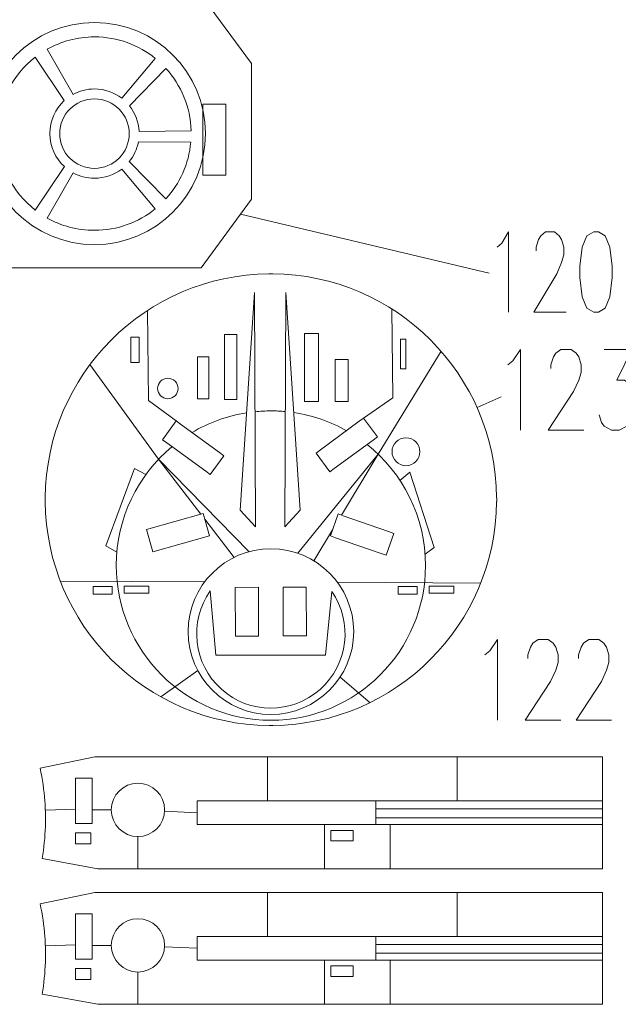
# Model space of a CAD drawing. Header units: millimetres. Extents: x -182 to 184, y -139 to 138.
# Tile 2 of 9: x -66 to 20, y -132 to 8. Entities that reach past the tile are written whole.
import ezdxf

# ---------------------------------------------------------------- set-up
doc = ezdxf.new("R2010")
doc.units = ezdxf.units.MM
doc.header["$MEASUREMENT"] = 0
doc.layers.add('Layer 1', color=7, linetype='Continuous')

msp = doc.modelspace()

# ---------------------------------------------------------------- linework, layer by layer
at = {"layer": 'Layer 1', "color": 5, "lineweight": 9}
for points in [[(-49.8179, -40.6603), (-48.6273, -40.6603), (-48.6273, -37.0885), (-49.8179, -37.0885), (-49.8179, -40.6603)], [(-36.4569, -45.952), (-34.7371, -45.952), (-34.7371, -36.6916), (-36.4569, -36.6916), (-36.4569, -45.952)], [(-25.0798, -46.2165), (-23.0954, -46.2165), (-23.0954, -36.5593), (-25.0798, -36.5593), (-25.0798, -46.2165)], [(-11.4533, -41.5863), (-10.6597, -41.5863), (-10.6597, -37.3531), (-11.4533, -37.3531), (-11.4533, -41.5863)], [(-40.2932, -45.8197), (-38.7058, -45.8197), (-38.7058, -39.8665), (-40.2932, -39.8665), (-40.2932, -45.8197)], [(-20.7142, -46.2165), (-18.8622, -46.2165), (-18.8622, -40.2635), (-20.7142, -40.2635), (-20.7142, -46.2165)], [(-55.1758, -73.6011), (-52.4638, -73.6011), (-52.4638, -72.5427), (-55.1758, -72.5427), (-55.1758, -73.6011)], [(-50.744, -73.4688), (-47.2382, -73.4688), (-47.2382, -72.4766), (-50.744, -72.4766), (-50.744, -73.4688)], [(-11.7841, -73.6011), (-9.0721, -73.6011), (-9.0721, -72.5427), (-11.7841, -72.5427), (-11.7841, -73.6011)], [(-7.3523, -73.4688), (-3.8465, -73.4688), (-3.8465, -72.4766), (-7.3523, -72.4766), (-7.3523, -73.4688)], [(-57.6937, -106.2305), (-55.3125, -106.2305), (-55.3125, -99.7923), (-57.6937, -99.7923), (-57.6937, -106.2305)], [(-57.6937, -109.1408), (-55.4889, -109.1408), (-55.4889, -107.5534), (-57.6937, -107.5534), (-57.6937, -109.1408)], [(-21.3575, -108.6998), (-18.1825, -108.6998), (-18.1825, -107.2006), (-21.3575, -107.2006), (-21.3575, -108.6998)], [(-57.6937, -125.5037), (-55.3125, -125.5037), (-55.3125, -119.0655), (-57.6937, -119.0655), (-57.6937, -125.5037)], [(-57.6937, -128.414), (-55.4889, -128.414), (-55.4889, -126.8266), (-57.6937, -126.8266), (-57.6937, -128.414)], [(-21.3575, -127.973), (-18.1825, -127.973), (-18.1825, -126.4738), (-21.3575, -126.4738), (-21.3575, -127.973)]]:
    msp.add_lwpolyline(points, close=True, dxfattribs=at)
for centre, major_axis in [((-44.5267, -44.3645), (0, 1.4552)), ((-10.66, -53.3603), (0, 1.9844))]:
    msp.add_ellipse(centre, major_axis=major_axis, ratio=1, dxfattribs=at)
at = {"layer": 'Layer 1', "color": 1, "lineweight": 9}
for centre, major_axis in [((-29.8756, -78.9443), (0, 11.7788)), ((-48.7861, -104.2902), (0, 3.7923)), ((-48.7861, -123.5634), (0, 3.7923))]:
    msp.add_ellipse(centre, major_axis=major_axis, ratio=1, dxfattribs=at)
at = {"layer": 'Layer 1', "lineweight": 9}
for points, knots in [([(-32.6099, 0.5131), (-32.6099, 0.5131), (-32.6099, 1.8438), (-32.6099, 1.8438), (-32.6099, 1.8438), (-32.6099, 1.8438), (-39.327, 10.9552), (-39.327, 10.9552), (-39.327, 10.9552), (-39.327, 10.9552), (-70.3037, 10.9552), (-70.3037, 10.9552), (-70.3037, 10.9552), (-70.3037, 10.9552), (-77.3343, 1.4186), (-77.3343, 1.4186), (-77.3343, 1.4186), (-77.3343, 1.4186), (-77.3343, 0.5131), (-77.3343, 0.5131)], [0, 0, 0, 0, 0.16666667, 0.16666667, 0.16666667, 0.16666667, 0.33333333, 0.33333333, 0.33333333, 0.33333333, 0.5, 0.5, 0.5, 0.5, 0.66666667, 0.66666667, 0.66666667, 0.66666667, 1, 1, 1, 1]), ([(-32.6099, -13.9895), (-32.6099, -13.9895), (-32.6099, -11.0925), (-32.6099, -11.0925), (-32.6099, -11.0925), (-32.6099, -11.0925), (-32.6099, -0.0491), (-32.6099, -0.0491)], [0, 0, 0, 0, 0.33333333, 0.33333333, 0.33333333, 0.33333333, 1, 1, 1, 1]), ([(-36.273, -14.041), (-36.273, -14.041), (-39.575, -14.041), (-39.575, -14.041), (-39.575, -14.041), (-39.575, -14.041), (-39.575, -3.9581), (-39.575, -3.9581), (-39.575, -3.9581), (-39.575, -3.9581), (-36.273, -3.9581), (-36.273, -3.9581), (-36.273, -3.9581), (-36.273, -3.9581), (-36.273, -14.041), (-36.273, -14.041)], [0, 0, 0, 0, 0.2, 0.2, 0.2, 0.2, 0.4, 0.4, 0.4, 0.4, 0.6, 0.6, 0.6, 0.6, 1, 1, 1, 1]), ([(-77.3343, -14.5517), (-77.3343, -14.5517), (-77.3343, -17.4488), (-77.3343, -17.4488), (-77.3343, -17.4488), (-77.3343, -17.4488), (-70.1442, -27.2018), (-70.1442, -27.2018), (-70.1442, -27.2018), (-70.1442, -27.2018), (-39.8, -27.2018), (-39.8, -27.2018), (-39.8, -27.2018), (-39.8, -27.2018), (-32.6099, -17.4488), (-32.6099, -17.4488), (-32.6099, -17.4488), (-32.6099, -17.4488), (-32.6099, -14.5517), (-32.6099, -14.5517)], [0, 0, 0, 0, 0.16666667, 0.16666667, 0.16666667, 0.16666667, 0.33333333, 0.33333333, 0.33333333, 0.33333333, 0.5, 0.5, 0.5, 0.5, 0.66666667, 0.66666667, 0.66666667, 0.66666667, 1, 1, 1, 1]), ([(-38.5254, -56.5906), (-38.5254, -56.5906), (-39.1399, -56.1424), (-39.1399, -56.1424), (-39.1399, -56.1424), (-39.1399, -56.1424), (-44.6806, -52.101), (-44.6806, -52.101), (-44.6806, -52.101), (-44.6806, -52.101), (-45.2973, -51.6511), (-45.2973, -51.6511), (-45.2973, -51.6511), (-45.2973, -51.6511), (-43.3515, -48.9833), (-43.3515, -48.9833), (-43.3515, -48.9833), (-43.3515, -48.9833), (-42.7347, -49.4333), (-42.7347, -49.4333), (-42.7347, -49.4333), (-42.7347, -49.4333), (-37.1941, -53.4748), (-37.1941, -53.4748), (-37.1941, -53.4748), (-37.1941, -53.4748), (-36.5796, -53.9229), (-36.5796, -53.9229), (-36.5796, -53.9229), (-36.5796, -53.9229), (-38.5254, -56.5906), (-38.5254, -56.5906)], [0, 0, 0, 0, 0.11111111, 0.11111111, 0.11111111, 0.11111111, 0.22222222, 0.22222222, 0.22222222, 0.22222222, 0.33333333, 0.33333333, 0.33333333, 0.33333333, 0.44444444, 0.44444444, 0.44444444, 0.44444444, 0.55555556, 0.55555556, 0.55555556, 0.55555556, 0.66666667, 0.66666667, 0.66666667, 0.66666667, 0.77777778, 0.77777778, 0.77777778, 0.77777778, 1, 1, 1, 1]), ([(-15.3368, -51.6933), (-15.3368, -51.6933), (-20.8569, -55.7627), (-20.8569, -55.7627), (-20.8569, -55.7627), (-20.8569, -55.7627), (-21.47, -56.2149), (-21.47, -56.2149), (-21.47, -56.2149), (-21.47, -56.2149), (-23.4293, -53.5571), (-23.4293, -53.5571), (-23.4293, -53.5571), (-23.4293, -53.5571), (-22.8163, -53.1048), (-22.8163, -53.1048), (-22.8163, -53.1048), (-22.8163, -53.1048), (-17.2961, -49.0355), (-17.2961, -49.0355), (-17.2961, -49.0355), (-17.2961, -49.0355), (-16.6825, -48.5833), (-16.6825, -48.5833), (-16.6825, -48.5833), (-16.6825, -48.5833), (-14.7231, -51.2412), (-14.7231, -51.2412), (-14.7231, -51.2412), (-14.7231, -51.2412), (-15.3368, -51.6933), (-15.3368, -51.6933)], [0, 0, 0, 0, 0.11111111, 0.11111111, 0.11111111, 0.11111111, 0.22222222, 0.22222222, 0.22222222, 0.22222222, 0.33333333, 0.33333333, 0.33333333, 0.33333333, 0.44444444, 0.44444444, 0.44444444, 0.44444444, 0.55555556, 0.55555556, 0.55555556, 0.55555556, 0.66666667, 0.66666667, 0.66666667, 0.66666667, 0.77777778, 0.77777778, 0.77777778, 0.77777778, 1, 1, 1, 1]), ([(-38.597, -65.3232), (-38.597, -65.3232), (-46.6605, -67.6118), (-46.6605, -67.6118), (-46.6605, -67.6118), (-46.6605, -67.6118), (-47.562, -64.4353), (-47.562, -64.4353), (-47.562, -64.4353), (-47.562, -64.4353), (-39.4986, -62.1467), (-39.4986, -62.1467), (-39.4986, -62.1467), (-39.4986, -62.1467), (-38.597, -65.3232), (-38.597, -65.3232)], [0, 0, 0, 0, 0.2, 0.2, 0.2, 0.2, 0.4, 0.4, 0.4, 0.4, 0.6, 0.6, 0.6, 0.6, 1, 1, 1, 1]), ([(-12.4049, -64.9663), (-12.4049, -64.9663), (-13.4888, -68.0852), (-13.4888, -68.0852), (-13.4888, -68.0852), (-13.4888, -68.0852), (-14.209, -67.8351), (-14.209, -67.8351), (-14.209, -67.8351), (-14.209, -67.8351), (-20.6869, -65.5838), (-20.6869, -65.5838), (-20.6869, -65.5838), (-20.6869, -65.5838), (-21.4064, -65.3337), (-21.4064, -65.3337), (-21.4064, -65.3337), (-21.4064, -65.3337), (-20.3224, -62.2146), (-20.3224, -62.2146), (-20.3224, -62.2146), (-20.3224, -62.2146), (-19.603, -62.4648), (-19.603, -62.4648), (-19.603, -62.4648), (-19.603, -62.4648), (-13.125, -64.7161), (-13.125, -64.7161), (-13.125, -64.7161), (-13.125, -64.7161), (-12.4049, -64.9663), (-12.4049, -64.9663)], [0, 0, 0, 0, 0.11111111, 0.11111111, 0.11111111, 0.11111111, 0.22222222, 0.22222222, 0.22222222, 0.22222222, 0.33333333, 0.33333333, 0.33333333, 0.33333333, 0.44444444, 0.44444444, 0.44444444, 0.44444444, 0.55555556, 0.55555556, 0.55555556, 0.55555556, 0.66666667, 0.66666667, 0.66666667, 0.66666667, 0.77777778, 0.77777778, 0.77777778, 0.77777778, 1, 1, 1, 1]), ([(-31.6561, -72.6408), (-31.6561, -72.6408), (-31.6191, -79.5792), (-31.6191, -79.5792), (-31.6191, -79.5792), (-31.6191, -79.5792), (-34.921, -79.5969), (-34.921, -79.5969), (-34.921, -79.5969), (-34.921, -79.5969), (-34.958, -72.6584), (-34.958, -72.6584), (-34.958, -72.6584), (-34.958, -72.6584), (-31.6561, -72.6408), (-31.6561, -72.6408)], [0, 0, 0, 0, 0.2, 0.2, 0.2, 0.2, 0.4, 0.4, 0.4, 0.4, 0.6, 0.6, 0.6, 0.6, 1, 1, 1, 1]), ([(-24.8445, -72.6046), (-24.8445, -72.6046), (-24.8076, -79.5429), (-24.8076, -79.5429), (-24.8076, -79.5429), (-24.8076, -79.5429), (-28.1095, -79.5606), (-28.1095, -79.5606), (-28.1095, -79.5606), (-28.1095, -79.5606), (-28.1465, -72.6221), (-28.1465, -72.6221), (-28.1465, -72.6221), (-28.1465, -72.6221), (-24.8445, -72.6046), (-24.8445, -72.6046)], [0, 0, 0, 0, 0.2, 0.2, 0.2, 0.2, 0.4, 0.4, 0.4, 0.4, 0.6, 0.6, 0.6, 0.6, 1, 1, 1, 1]), ([(-21.2205, -73.2142), (-18.1515, -77.6105), (-18.8636, -83.6088), (-22.8767, -87.1644), (-22.8767, -87.1644), (-26.8897, -90.7199), (-32.9301, -90.7045), (-36.9248, -87.1283), (-36.9248, -87.1283), (-40.9195, -83.5522), (-41.5852, -77.5282), (-38.4937, -73.1477), (-38.4937, -73.1477), (-38.4937, -73.1477), (-37.7024, -82.2833), (-37.7024, -82.2833), (-37.7024, -82.2833), (-37.7024, -82.2833), (-22.0957, -82.2896), (-22.0957, -82.2896), (-22.0957, -82.2896), (-22.0957, -82.2896), (-21.2205, -73.2142), (-21.2205, -73.2142)], [0, 0, 0, 0, 0.14285714, 0.14285714, 0.14285714, 0.14285714, 0.28571429, 0.28571429, 0.28571429, 0.28571429, 0.42857143, 0.42857143, 0.42857143, 0.42857143, 0.57142857, 0.57142857, 0.57142857, 0.57142857, 0.71428571, 0.71428571, 0.71428571, 0.71428571, 1, 1, 1, 1]), ([(-30.6345, -96.7669), (-30.6345, -96.7669), (-54.9228, -96.7669), (-54.9228, -96.7669), (-54.9228, -96.7669), (-54.9228, -96.7669), (-62.7064, -98.3665), (-62.7064, -98.3665), (-62.7064, -98.3665), (-62.3667, -99.9076), (-62.138, -101.4677), (-62.0207, -103.0345), (-62.0207, -103.0345), (-61.9869, -103.5419), (-61.9635, -104.0503), (-61.9503, -104.5593)], [0, 0, 0, 0, 0.2, 0.2, 0.2, 0.2, 0.4, 0.4, 0.4, 0.4, 0.6, 0.6, 0.6, 0.6, 1, 1, 1, 1]), ([(16.5469, -112.6647), (16.5469, -112.6647), (17.2779, -112.6647), (17.2779, -112.6647), (17.2779, -112.6647), (17.2779, -112.6647), (17.2779, -96.7669), (17.2779, -96.7669), (17.2779, -96.7669), (17.2779, -96.7669), (16.5469, -96.7669), (16.5469, -96.7669)], [0, 0, 0, 0, 0.25, 0.25, 0.25, 0.25, 0.5, 0.5, 0.5, 0.5, 1, 1, 1, 1]), ([(-40.3654, -106.3685), (-40.3654, -106.3685), (-40.3654, -103.0272), (-40.3654, -103.0272), (-40.3654, -103.0272), (-40.3654, -103.0272), (-14.9229, -103.0272), (-14.9229, -103.0272), (-14.9229, -103.0272), (-14.9229, -103.0272), (-14.9229, -106.3685), (-14.9229, -106.3685), (-14.9229, -106.3685), (-14.9229, -106.3685), (-40.3654, -106.3685), (-40.3654, -106.3685)], [0, 0, 0, 0, 0.2, 0.2, 0.2, 0.2, 0.4, 0.4, 0.4, 0.4, 0.6, 0.6, 0.6, 0.6, 1, 1, 1, 1]), ([(-49.0672, -112.6647), (-49.0672, -112.6647), (-54.508, -112.6647), (-54.508, -112.6647), (-54.508, -112.6647), (-54.508, -112.6647), (-62.4185, -111.2031), (-62.4185, -111.2031), (-62.4185, -111.2031), (-62.1562, -109.694), (-62.0061, -108.1718), (-61.9542, -106.6476), (-61.9542, -106.6476), (-61.9391, -106.1386), (-61.9345, -105.6298), (-61.94, -105.1214)], [0, 0, 0, 0, 0.2, 0.2, 0.2, 0.2, 0.4, 0.4, 0.4, 0.4, 0.6, 0.6, 0.6, 0.6, 1, 1, 1, 1]), ([(-30.6345, -116.0401), (-30.6345, -116.0401), (-54.9228, -116.0401), (-54.9228, -116.0401), (-54.9228, -116.0401), (-54.9228, -116.0401), (-62.7064, -117.6397), (-62.7064, -117.6397), (-62.7064, -117.6397), (-62.3667, -119.1808), (-62.138, -120.7409), (-62.0207, -122.3077), (-62.0207, -122.3077), (-61.9869, -122.8151), (-61.9635, -123.3235), (-61.9503, -123.8325)], [0, 0, 0, 0, 0.2, 0.2, 0.2, 0.2, 0.4, 0.4, 0.4, 0.4, 0.6, 0.6, 0.6, 0.6, 1, 1, 1, 1]), ([(16.5469, -131.9379), (16.5469, -131.9379), (17.2779, -131.9379), (17.2779, -131.9379), (17.2779, -131.9379), (17.2779, -131.9379), (17.2779, -116.0401), (17.2779, -116.0401), (17.2779, -116.0401), (17.2779, -116.0401), (16.5469, -116.0401), (16.5469, -116.0401)], [0, 0, 0, 0, 0.25, 0.25, 0.25, 0.25, 0.5, 0.5, 0.5, 0.5, 1, 1, 1, 1]), ([(-40.3654, -125.6417), (-40.3654, -125.6417), (-40.3654, -122.3004), (-40.3654, -122.3004), (-40.3654, -122.3004), (-40.3654, -122.3004), (-14.9229, -122.3004), (-14.9229, -122.3004), (-14.9229, -122.3004), (-14.9229, -122.3004), (-14.9229, -125.6417), (-14.9229, -125.6417), (-14.9229, -125.6417), (-14.9229, -125.6417), (-40.3654, -125.6417), (-40.3654, -125.6417)], [0, 0, 0, 0, 0.2, 0.2, 0.2, 0.2, 0.4, 0.4, 0.4, 0.4, 0.6, 0.6, 0.6, 0.6, 1, 1, 1, 1]), ([(-49.0672, -131.9379), (-49.0672, -131.9379), (-54.508, -131.9379), (-54.508, -131.9379), (-54.508, -131.9379), (-54.508, -131.9379), (-62.4185, -130.4763), (-62.4185, -130.4763), (-62.4185, -130.4763), (-62.1562, -128.9672), (-62.0061, -127.445), (-61.9542, -125.9208), (-61.9542, -125.9208), (-61.9391, -125.4118), (-61.9345, -124.903), (-61.94, -124.3946)], [0, 0, 0, 0, 0.2, 0.2, 0.2, 0.2, 0.4, 0.4, 0.4, 0.4, 0.6, 0.6, 0.6, 0.6, 1, 1, 1, 1])]:
    msp.add_open_spline(points, degree=3, knots=knots, dxfattribs=at)
at = {"layer": 'Layer 1', "color": 1, "lineweight": 9}
for points, knots in [([(-54.9721, 7.6683), (-46.2507, 7.6683), (-39.1805, 0.5981), (-39.1805, -8.1233), (-39.1805, -8.1233), (-39.1805, -16.8447), (-46.2507, -23.9149), (-54.9721, -23.9149), (-54.9721, -23.9149), (-63.6935, -23.9149), (-70.7637, -16.8447), (-70.7637, -8.1233), (-70.7637, -8.1233), (-70.7637, 0.5981), (-63.6935, 7.6683), (-54.9721, 7.6683)], [0, 0, 0, 0, 0.2, 0.2, 0.2, 0.2, 0.4, 0.4, 0.4, 0.4, 0.6, 0.6, 0.6, 0.6, 1, 1, 1, 1]), ([(-54.9721, 5.6302), (-51.6947, 5.6302), (-48.6857, 4.4832), (-46.3229, 2.5696), (-46.3229, 2.5696), (-46.3229, 2.5696), (-51.0759, -3.1033), (-51.0759, -3.1033), (-51.0759, -3.1033), (-52.152, -2.2669), (-53.5037, -1.7686), (-54.9721, -1.7686), (-54.9721, -1.7686), (-56.0738, -1.7686), (-57.11, -2.0491), (-58.0133, -2.5424), (-58.0133, -2.5424), (-58.0133, -2.5424), (-61.7057, 3.8708), (-61.7057, 3.8708), (-61.7057, 3.8708), (-59.7153, 4.9906), (-57.4185, 5.6302), (-54.9721, 5.6302)], [0, 0, 0, 0, 0.14285714, 0.14285714, 0.14285714, 0.14285714, 0.28571429, 0.28571429, 0.28571429, 0.28571429, 0.42857143, 0.42857143, 0.42857143, 0.42857143, 0.57142857, 0.57142857, 0.57142857, 0.57142857, 0.71428571, 0.71428571, 0.71428571, 0.71428571, 1, 1, 1, 1]), ([(-59.2485, -12.8238), (-59.2485, -12.8238), (-63.3911, -18.9987), (-63.3911, -18.9987), (-63.3911, -18.9987), (-66.6364, -16.483), (-68.7256, -12.5473), (-68.7256, -8.1233), (-68.7256, -8.1233), (-68.7256, -3.7062), (-66.6431, 0.2242), (-63.4065, 2.7404), (-63.4065, 2.7404), (-63.4065, 2.7404), (-59.2628, -3.4361), (-59.2628, -3.4361), (-59.2628, -3.4361), (-60.5313, -4.5979), (-61.3268, -6.2676), (-61.3268, -8.1233), (-61.3268, -8.1233), (-61.3268, -9.986), (-60.5254, -11.6615), (-59.2485, -12.8238)], [0, 0, 0, 0, 0.14285714, 0.14285714, 0.14285714, 0.14285714, 0.28571429, 0.28571429, 0.28571429, 0.28571429, 0.42857143, 0.42857143, 0.42857143, 0.42857143, 0.57142857, 0.57142857, 0.57142857, 0.57142857, 0.71428571, 0.71428571, 0.71428571, 0.71428571, 1, 1, 1, 1]), ([(-48.6254, -7.803), (-48.6254, -7.803), (-41.2244, -7.7298), (-41.2244, -7.7298), (-41.2244, -7.7298), (-41.3204, -4.3148), (-42.661, -1.2112), (-44.8091, 1.1431), (-44.8091, 1.1431), (-44.8091, 1.1431), (-50.0013, -4.1646), (-50.0013, -4.1646), (-50.0013, -4.1646), (-49.1974, -5.1726), (-48.6936, -6.4304), (-48.6254, -7.803)], [0, 0, 0, 0, 0.2, 0.2, 0.2, 0.2, 0.4, 0.4, 0.4, 0.4, 0.6, 0.6, 0.6, 0.6, 1, 1, 1, 1]), ([(-54.9721, -3.1797), (-52.2418, -3.1797), (-50.0285, -5.393), (-50.0285, -8.1233), (-50.0285, -8.1233), (-50.0285, -10.8536), (-52.2418, -13.0669), (-54.9721, -13.0669), (-54.9721, -13.0669), (-57.7024, -13.0669), (-59.9157, -10.8536), (-59.9157, -8.1233), (-59.9157, -8.1233), (-59.9157, -5.393), (-57.7024, -3.1797), (-54.9721, -3.1797)], [0, 0, 0, 0, 0.2, 0.2, 0.2, 0.2, 0.4, 0.4, 0.4, 0.4, 0.6, 0.6, 0.6, 0.6, 1, 1, 1, 1]), ([(-44.8261, -17.4069), (-44.8261, -17.4069), (-50.0167, -12.1009), (-50.0167, -12.1009), (-50.0167, -12.1009), (-49.3779, -11.3061), (-48.9263, -10.3545), (-48.729, -9.3128), (-48.729, -9.3128), (-48.729, -9.3128), (-41.2736, -9.3495), (-41.2736, -9.3495), (-41.2736, -9.3495), (-41.547, -12.4435), (-42.8452, -15.243), (-44.8261, -17.4069)], [0, 0, 0, 0, 0.2, 0.2, 0.2, 0.2, 0.4, 0.4, 0.4, 0.4, 0.6, 0.6, 0.6, 0.6, 1, 1, 1, 1]), ([(-51.0934, -13.157), (-51.0934, -13.157), (-46.3401, -18.8302), (-46.3401, -18.8302), (-46.3401, -18.8302), (-48.7, -20.7356), (-51.7026, -21.8768), (-54.9721, -21.8768), (-54.9721, -21.8768), (-57.4124, -21.8768), (-59.7036, -21.2404), (-61.6906, -20.1258), (-61.6906, -20.1258), (-61.6906, -20.1258), (-57.9982, -13.7125), (-57.9982, -13.7125), (-57.9982, -13.7125), (-57.0984, -14.2006), (-56.0677, -14.478), (-54.9721, -14.478), (-54.9721, -14.478), (-53.5117, -14.478), (-52.1665, -13.9852), (-51.0934, -13.157)], [0, 0, 0, 0, 0.14285714, 0.14285714, 0.14285714, 0.14285714, 0.28571429, 0.28571429, 0.28571429, 0.28571429, 0.42857143, 0.42857143, 0.42857143, 0.42857143, 0.57142857, 0.57142857, 0.57142857, 0.57142857, 0.71428571, 0.71428571, 0.71428571, 0.71428571, 1, 1, 1, 1]), ([(2.3085, -24.2736), (2.3085, -24.2736), (2.9664, -23.7199), (2.9664, -23.7199), (2.9664, -23.7199), (2.9664, -23.7199), (3.9484, -22.0914), (3.9484, -22.0914), (3.9484, -22.0914), (3.9484, -22.0914), (3.9484, -33.4909), (3.9484, -33.4909)], [0, 0, 0, 0, 0.25, 0.25, 0.25, 0.25, 0.5, 0.5, 0.5, 0.5, 1, 1, 1, 1]), ([(7.8762, -24.811), (7.8762, -24.811), (7.8762, -24.2736), (7.8762, -24.2736), (7.8762, -24.2736), (7.8762, -24.2736), (8.2003, -23.1826), (8.2003, -23.1826), (8.2003, -23.1826), (8.2003, -23.1826), (8.5243, -22.6451), (8.5243, -22.6451), (8.5243, -22.6451), (8.5243, -22.6451), (9.1822, -22.0914), (9.1822, -22.0914), (9.1822, -22.0914), (9.1822, -22.0914), (10.4883, -22.0914), (10.4883, -22.0914), (10.4883, -22.0914), (10.4883, -22.0914), (11.1462, -22.6451), (11.1462, -22.6451), (11.1462, -22.6451), (11.1462, -22.6451), (11.4702, -23.1826), (11.4702, -23.1826), (11.4702, -23.1826), (11.4702, -23.1826), (11.8041, -24.2736), (11.8041, -24.2736), (11.8041, -24.2736), (11.8041, -24.2736), (11.8041, -25.3484), (11.8041, -25.3484), (11.8041, -25.3484), (11.8041, -25.3484), (11.4702, -26.4395), (11.4702, -26.4395), (11.4702, -26.4395), (11.4702, -26.4395), (10.8222, -28.068), (10.8222, -28.068), (10.8222, -28.068), (10.8222, -28.068), (7.5424, -33.4909), (7.5424, -33.4909), (7.5424, -33.4909), (7.5424, -33.4909), (12.1281, -33.4909), (12.1281, -33.4909)], [0, 0, 0, 0, 0.07142857, 0.07142857, 0.07142857, 0.07142857, 0.14285714, 0.14285714, 0.14285714, 0.14285714, 0.21428571, 0.21428571, 0.21428571, 0.21428571, 0.28571429, 0.28571429, 0.28571429, 0.28571429, 0.35714286, 0.35714286, 0.35714286, 0.35714286, 0.42857143, 0.42857143, 0.42857143, 0.42857143, 0.5, 0.5, 0.5, 0.5, 0.57142857, 0.57142857, 0.57142857, 0.57142857, 0.64285714, 0.64285714, 0.64285714, 0.64285714, 0.71428571, 0.71428571, 0.71428571, 0.71428571, 0.78571429, 0.78571429, 0.78571429, 0.78571429, 0.85714286, 0.85714286, 0.85714286, 0.85714286, 1, 1, 1, 1]), ([(16.056, -22.0914), (16.056, -22.0914), (15.074, -22.6451), (15.074, -22.6451), (15.074, -22.6451), (15.074, -22.6451), (14.4162, -24.2736), (14.4162, -24.2736), (14.4162, -24.2736), (14.4162, -24.2736), (14.0921, -26.9769), (14.0921, -26.9769), (14.0921, -26.9769), (14.0921, -26.9769), (14.0921, -28.6054), (14.0921, -28.6054), (14.0921, -28.6054), (14.0921, -28.6054), (14.4162, -31.325), (14.4162, -31.325), (14.4162, -31.325), (14.4162, -31.325), (15.074, -32.9535), (15.074, -32.9535), (15.074, -32.9535), (15.074, -32.9535), (16.056, -33.4909), (16.056, -33.4909), (16.056, -33.4909), (16.056, -33.4909), (16.7139, -33.4909), (16.7139, -33.4909), (16.7139, -33.4909), (16.7139, -33.4909), (17.6959, -32.9535), (17.6959, -32.9535), (17.6959, -32.9535), (17.6959, -32.9535), (18.344, -31.325), (18.344, -31.325), (18.344, -31.325), (18.344, -31.325), (18.6779, -28.6054), (18.6779, -28.6054), (18.6779, -28.6054), (18.6779, -28.6054), (18.6779, -26.9769), (18.6779, -26.9769), (18.6779, -26.9769), (18.6779, -26.9769), (18.344, -24.2736), (18.344, -24.2736), (18.344, -24.2736), (18.344, -24.2736), (17.6959, -22.6451), (17.6959, -22.6451), (17.6959, -22.6451), (17.6959, -22.6451), (16.7139, -22.0914), (16.7139, -22.0914), (16.7139, -22.0914), (16.7139, -22.0914), (16.056, -22.0914), (16.056, -22.0914)], [0, 0, 0, 0, 0.05882353, 0.05882353, 0.05882353, 0.05882353, 0.11764706, 0.11764706, 0.11764706, 0.11764706, 0.17647059, 0.17647059, 0.17647059, 0.17647059, 0.23529412, 0.23529412, 0.23529412, 0.23529412, 0.29411765, 0.29411765, 0.29411765, 0.29411765, 0.35294118, 0.35294118, 0.35294118, 0.35294118, 0.41176471, 0.41176471, 0.41176471, 0.41176471, 0.47058824, 0.47058824, 0.47058824, 0.47058824, 0.52941176, 0.52941176, 0.52941176, 0.52941176, 0.58823529, 0.58823529, 0.58823529, 0.58823529, 0.64705882, 0.64705882, 0.64705882, 0.64705882, 0.70588235, 0.70588235, 0.70588235, 0.70588235, 0.76470588, 0.76470588, 0.76470588, 0.76470588, 0.82352941, 0.82352941, 0.82352941, 0.82352941, 0.88235294, 0.88235294, 0.88235294, 0.88235294, 1, 1, 1, 1]), ([(-34.2333, -61.6731), (-34.2333, -61.6731), (-32.0499, -64.0544), (-32.0499, -64.0544), (-32.0499, -64.0544), (-32.0499, -64.0544), (-32.2059, -30.7169), (-32.2059, -30.7169), (-32.2059, -30.7169), (-32.2059, -30.7169), (-34.2333, -61.6731), (-34.2333, -61.6731)], [0, 0, 0, 0, 0.25, 0.25, 0.25, 0.25, 0.5, 0.5, 0.5, 0.5, 1, 1, 1, 1]), ([(-25.7039, -61.6731), (-25.7039, -61.6731), (-27.8873, -64.0544), (-27.8873, -64.0544), (-27.8873, -64.0544), (-27.8873, -64.0544), (-27.7313, -30.7169), (-27.7313, -30.7169), (-27.7313, -30.7169), (-27.7313, -30.7169), (-25.7039, -61.6731), (-25.7039, -61.6731)], [0, 0, 0, 0, 0.25, 0.25, 0.25, 0.25, 0.5, 0.5, 0.5, 0.5, 1, 1, 1, 1]), ([(3.8171, -40.9882), (3.8171, -40.9882), (4.5312, -40.4465), (4.5312, -40.4465), (4.5312, -40.4465), (4.5312, -40.4465), (5.6133, -38.8049), (5.6133, -38.8049), (5.6133, -38.8049), (5.6133, -38.8049), (5.6133, -50.2959), (5.6133, -50.2959)], [0, 0, 0, 0, 0.25, 0.25, 0.25, 0.25, 0.5, 0.5, 0.5, 0.5, 1, 1, 1, 1]), ([(9.9417, -41.5299), (9.9417, -41.5299), (9.9417, -40.9882), (9.9417, -40.9882), (9.9417, -40.9882), (9.9417, -40.9882), (10.3096, -39.8884), (10.3096, -39.8884), (10.3096, -39.8884), (10.3096, -39.8884), (10.6667, -39.3466), (10.6667, -39.3466), (10.6667, -39.3466), (10.6667, -39.3466), (11.3917, -38.8049), (11.3917, -38.8049), (11.3917, -38.8049), (11.3917, -38.8049), (12.831, -38.8049), (12.831, -38.8049), (12.831, -38.8049), (12.831, -38.8049), (13.5559, -39.3466), (13.5559, -39.3466), (13.5559, -39.3466), (13.5559, -39.3466), (13.913, -39.8884), (13.913, -39.8884), (13.913, -39.8884), (13.913, -39.8884), (14.2701, -40.9882), (14.2701, -40.9882), (14.2701, -40.9882), (14.2701, -40.9882), (14.2701, -42.0881), (14.2701, -42.0881), (14.2701, -42.0881), (14.2701, -42.0881), (13.913, -43.1715), (13.913, -43.1715), (13.913, -43.1715), (13.913, -43.1715), (13.188, -44.8131), (13.188, -44.8131), (13.188, -44.8131), (13.188, -44.8131), (9.5846, -50.2959), (9.5846, -50.2959), (9.5846, -50.2959), (9.5846, -50.2959), (14.6381, -50.2959), (14.6381, -50.2959)], [0, 0, 0, 0, 0.07142857, 0.07142857, 0.07142857, 0.07142857, 0.14285714, 0.14285714, 0.14285714, 0.14285714, 0.21428571, 0.21428571, 0.21428571, 0.21428571, 0.28571429, 0.28571429, 0.28571429, 0.28571429, 0.35714286, 0.35714286, 0.35714286, 0.35714286, 0.42857143, 0.42857143, 0.42857143, 0.42857143, 0.5, 0.5, 0.5, 0.5, 0.57142857, 0.57142857, 0.57142857, 0.57142857, 0.64285714, 0.64285714, 0.64285714, 0.64285714, 0.71428571, 0.71428571, 0.71428571, 0.71428571, 0.78571429, 0.78571429, 0.78571429, 0.78571429, 0.85714286, 0.85714286, 0.85714286, 0.85714286, 1, 1, 1, 1]), ([(17.5164, -38.8049), (17.5164, -38.8049), (21.4877, -38.8049), (21.4877, -38.8049), (21.4877, -38.8049), (21.4877, -38.8049), (19.3235, -43.1715), (19.3235, -43.1715), (19.3235, -43.1715), (19.3235, -43.1715), (20.4056, -43.1715), (20.4056, -43.1715), (20.4056, -43.1715), (20.4056, -43.1715), (21.1306, -43.7296), (21.1306, -43.7296), (21.1306, -43.7296), (21.1306, -43.7296), (21.4877, -44.2714), (21.4877, -44.2714), (21.4877, -44.2714), (21.4877, -44.2714), (21.8448, -45.9129), (21.8448, -45.9129), (21.8448, -45.9129), (21.8448, -45.9129), (21.8448, -47.0129), (21.8448, -47.0129), (21.8448, -47.0129), (21.8448, -47.0129), (21.4877, -48.6544), (21.4877, -48.6544), (21.4877, -48.6544), (21.4877, -48.6544), (20.7627, -49.7378), (20.7627, -49.7378), (20.7627, -49.7378), (20.7627, -49.7378), (19.6806, -50.2959), (19.6806, -50.2959), (19.6806, -50.2959), (19.6806, -50.2959), (18.5986, -50.2959), (18.5986, -50.2959), (18.5986, -50.2959), (18.5986, -50.2959), (17.5164, -49.7378), (17.5164, -49.7378), (17.5164, -49.7378), (17.5164, -49.7378), (17.1593, -49.1961), (17.1593, -49.1961), (17.1593, -49.1961), (17.1593, -49.1961), (16.8022, -48.0962), (16.8022, -48.0962)], [0, 0, 0, 0, 0.06666667, 0.06666667, 0.06666667, 0.06666667, 0.13333333, 0.13333333, 0.13333333, 0.13333333, 0.2, 0.2, 0.2, 0.2, 0.26666667, 0.26666667, 0.26666667, 0.26666667, 0.33333333, 0.33333333, 0.33333333, 0.33333333, 0.4, 0.4, 0.4, 0.4, 0.46666667, 0.46666667, 0.46666667, 0.46666667, 0.53333333, 0.53333333, 0.53333333, 0.53333333, 0.6, 0.6, 0.6, 0.6, 0.66666667, 0.66666667, 0.66666667, 0.66666667, 0.73333333, 0.73333333, 0.73333333, 0.73333333, 0.8, 0.8, 0.8, 0.8, 0.86666667, 0.86666667, 0.86666667, 0.86666667, 1, 1, 1, 1]), ([(-27.8105, -47.6501), (-28.4903, -47.5868), (-29.1792, -47.5544), (-29.8756, -47.5544), (-29.8756, -47.5544), (-30.6356, -47.5544), (-31.3865, -47.5931), (-32.1266, -47.6683)], [0, 0, 0, 0, 0.33333333, 0.33333333, 0.33333333, 0.33333333, 1, 1, 1, 1]), ([(-43.9414, -52.6402), (-48.7846, -56.6742), (-51.8675, -62.7503), (-51.8675, -69.5463), (-51.8675, -69.5463), (-51.8675, -81.692), (-42.0213, -91.5382), (-29.8756, -91.5382), (-29.8756, -91.5382), (-17.7299, -91.5382), (-7.8837, -81.692), (-7.8837, -69.5463), (-7.8837, -69.5463), (-7.8837, -62.5716), (-11.1307, -56.355), (-16.1954, -52.3262)], [0, 0, 0, 0, 0.2, 0.2, 0.2, 0.2, 0.4, 0.4, 0.4, 0.4, 0.6, 0.6, 0.6, 0.6, 1, 1, 1, 1]), ([(0.5502, -82.232), (0.5502, -82.232), (1.2643, -81.6903), (1.2643, -81.6903), (1.2643, -81.6903), (1.2643, -81.6903), (2.3464, -80.0487), (2.3464, -80.0487), (2.3464, -80.0487), (2.3464, -80.0487), (2.3464, -91.5397), (2.3464, -91.5397)], [0, 0, 0, 0, 0.25, 0.25, 0.25, 0.25, 0.5, 0.5, 0.5, 0.5, 1, 1, 1, 1]), ([(6.6748, -82.7737), (6.6748, -82.7737), (6.6748, -82.232), (6.6748, -82.232), (6.6748, -82.232), (6.6748, -82.232), (7.0427, -81.1321), (7.0427, -81.1321), (7.0427, -81.1321), (7.0427, -81.1321), (7.3998, -80.5904), (7.3998, -80.5904), (7.3998, -80.5904), (7.3998, -80.5904), (8.1248, -80.0487), (8.1248, -80.0487), (8.1248, -80.0487), (8.1248, -80.0487), (9.5641, -80.0487), (9.5641, -80.0487), (9.5641, -80.0487), (9.5641, -80.0487), (10.289, -80.5904), (10.289, -80.5904), (10.289, -80.5904), (10.289, -80.5904), (10.6461, -81.1321), (10.6461, -81.1321), (10.6461, -81.1321), (10.6461, -81.1321), (11.0032, -82.232), (11.0032, -82.232), (11.0032, -82.232), (11.0032, -82.232), (11.0032, -83.3319), (11.0032, -83.3319), (11.0032, -83.3319), (11.0032, -83.3319), (10.6461, -84.4153), (10.6461, -84.4153), (10.6461, -84.4153), (10.6461, -84.4153), (9.9211, -86.0569), (9.9211, -86.0569), (9.9211, -86.0569), (9.9211, -86.0569), (6.3177, -91.5397), (6.3177, -91.5397), (6.3177, -91.5397), (6.3177, -91.5397), (11.3712, -91.5397), (11.3712, -91.5397)], [0, 0, 0, 0, 0.07142857, 0.07142857, 0.07142857, 0.07142857, 0.14285714, 0.14285714, 0.14285714, 0.14285714, 0.21428571, 0.21428571, 0.21428571, 0.21428571, 0.28571429, 0.28571429, 0.28571429, 0.28571429, 0.35714286, 0.35714286, 0.35714286, 0.35714286, 0.42857143, 0.42857143, 0.42857143, 0.42857143, 0.5, 0.5, 0.5, 0.5, 0.57142857, 0.57142857, 0.57142857, 0.57142857, 0.64285714, 0.64285714, 0.64285714, 0.64285714, 0.71428571, 0.71428571, 0.71428571, 0.71428571, 0.78571429, 0.78571429, 0.78571429, 0.78571429, 0.85714286, 0.85714286, 0.85714286, 0.85714286, 1, 1, 1, 1]), ([(13.8924, -82.7737), (13.8924, -82.7737), (13.8924, -82.232), (13.8924, -82.232), (13.8924, -82.232), (13.8924, -82.232), (14.2495, -81.1321), (14.2495, -81.1321), (14.2495, -81.1321), (14.2495, -81.1321), (14.6174, -80.5904), (14.6174, -80.5904), (14.6174, -80.5904), (14.6174, -80.5904), (15.3317, -80.0487), (15.3317, -80.0487), (15.3317, -80.0487), (15.3317, -80.0487), (16.7817, -80.0487), (16.7817, -80.0487), (16.7817, -80.0487), (16.7817, -80.0487), (17.4958, -80.5904), (17.4958, -80.5904), (17.4958, -80.5904), (17.4958, -80.5904), (17.8637, -81.1321), (17.8637, -81.1321), (17.8637, -81.1321), (17.8637, -81.1321), (18.2208, -82.232), (18.2208, -82.232), (18.2208, -82.232), (18.2208, -82.232), (18.2208, -83.3319), (18.2208, -83.3319), (18.2208, -83.3319), (18.2208, -83.3319), (17.8637, -84.4153), (17.8637, -84.4153), (17.8637, -84.4153), (17.8637, -84.4153), (17.1387, -86.0569), (17.1387, -86.0569), (17.1387, -86.0569), (17.1387, -86.0569), (13.5353, -91.5397), (13.5353, -91.5397), (13.5353, -91.5397), (13.5353, -91.5397), (18.5779, -91.5397), (18.5779, -91.5397)], [0, 0, 0, 0, 0.07142857, 0.07142857, 0.07142857, 0.07142857, 0.14285714, 0.14285714, 0.14285714, 0.14285714, 0.21428571, 0.21428571, 0.21428571, 0.21428571, 0.28571429, 0.28571429, 0.28571429, 0.28571429, 0.35714286, 0.35714286, 0.35714286, 0.35714286, 0.42857143, 0.42857143, 0.42857143, 0.42857143, 0.5, 0.5, 0.5, 0.5, 0.57142857, 0.57142857, 0.57142857, 0.57142857, 0.64285714, 0.64285714, 0.64285714, 0.64285714, 0.71428571, 0.71428571, 0.71428571, 0.71428571, 0.78571429, 0.78571429, 0.78571429, 0.78571429, 0.85714286, 0.85714286, 0.85714286, 0.85714286, 1, 1, 1, 1])]:
    msp.add_open_spline(points, degree=3, knots=knots, dxfattribs=at)
for points in [[(-32.61, -0.0491), (-32.61, -0.0491), (-32.6098, 0.5131), (-32.6098, 0.5131)], [(-32.61, -14.5517), (-32.61, -14.5517), (-32.6098, -13.9895), (-32.6098, -13.9895)], [(1.173, -27.9801), (1.173, -27.9801), (-34.1845, -19.5847), (-34.1845, -19.5847)], [(-30.1694, -28.0612), (-30.1694, -28.0612), (-29.6072, -28.0612), (-29.6072, -28.0612)], [(-14.6025, -53.723), (-14.6025, -53.723), (-5.6696, -39.0373), (-5.6696, -39.0373)], [(-45.844, -54.425), (-45.844, -54.425), (-55.6117, -40.9483), (-55.6117, -40.9483)], [(2.8663, -45.5485), (2.8663, -45.5485), (-0.5377, -47.065), (-0.5377, -47.065)], [(-33.3263, -47.8236), (-36.1271, -48.2649), (-38.7522, -49.2352), (-41.0963, -50.6285)], [(-19.1042, -50.3684), (-21.3857, -49.0842), (-23.9196, -48.1953), (-26.6128, -47.7948)], [(-39.8278, -62.2401), (-39.8278, -62.2401), (-45.844, -54.425), (-45.844, -54.425)], [(-19.8466, -62.3801), (-19.8466, -62.3801), (-14.6025, -53.723), (-14.6025, -53.723)], [(-61.9885, -60.4586), (-61.9885, -60.4586), (-61.9883, -59.8964), (-61.9883, -59.8964)], [(2.2441, -60.4586), (2.2441, -60.4586), (2.2443, -59.8964), (2.2443, -59.8964)], [(-35.0984, -68.3838), (-35.0984, -68.3838), (-39.2643, -62.9722), (-39.2643, -62.9722)], [(-23.7756, -68.8661), (-23.7756, -68.8661), (-21.0976, -64.4453), (-21.0976, -64.4453)], [(-39.2949, -71.8709), (-39.2949, -71.8709), (-59.8428, -71.7566), (-59.8428, -71.7566)], [(-20.4345, -71.9), (-20.4345, -71.9), (-0.0216, -72.0616), (-0.0216, -72.0616)], [(-40.2894, -84.4532), (-40.2894, -84.4532), (-45.5239, -88.2347), (-45.5239, -88.2347)], [(-20.02, -85.397), (-20.02, -85.397), (-15.7675, -89.0495), (-15.7675, -89.0495)], [(-30.137, -92.2938), (-30.137, -92.2938), (-29.5748, -92.2938), (-29.5748, -92.2938)], [(-30.0723, -96.7669), (-30.0723, -96.7669), (-30.6345, -96.7669), (-30.6345, -96.7669)], [(16.5469, -96.7669), (16.5469, -96.7669), (15.9847, -96.7669), (15.9847, -96.7669)], [(-61.9384, -105.1213), (-61.9384, -105.1213), (-61.9498, -104.5593), (-61.9498, -104.5593)], [(-14.9229, -104.1455), (-14.9229, -104.1455), (17.2779, -104.1455), (17.2779, -104.1455)], [(-14.9229, -105.4155), (-14.9229, -105.4155), (17.2779, -105.4155), (17.2779, -105.4155)], [(-48.7861, -108.0825), (-48.7861, -108.0825), (-48.7861, -112.6647), (-48.7861, -112.6647)], [(-48.505, -112.6647), (-48.505, -112.6647), (-49.0672, -112.6647), (-49.0672, -112.6647)], [(16.5469, -112.6647), (16.5469, -112.6647), (15.9847, -112.6647), (15.9847, -112.6647)], [(-30.0723, -116.0401), (-30.0723, -116.0401), (-30.6345, -116.0401), (-30.6345, -116.0401)], [(16.5469, -116.0401), (16.5469, -116.0401), (15.9847, -116.0401), (15.9847, -116.0401)], [(-61.9384, -124.3945), (-61.9384, -124.3945), (-61.9498, -123.8325), (-61.9498, -123.8325)], [(-14.9229, -123.4187), (-14.9229, -123.4187), (17.2779, -123.4187), (17.2779, -123.4187)], [(-14.9229, -124.6887), (-14.9229, -124.6887), (17.2779, -124.6887), (17.2779, -124.6887)], [(-48.7861, -127.3557), (-48.7861, -127.3557), (-48.7861, -131.9379), (-48.7861, -131.9379)], [(-48.505, -131.9379), (-48.505, -131.9379), (-49.0672, -131.9379), (-49.0672, -131.9379)], [(16.5469, -131.9379), (16.5469, -131.9379), (15.9847, -131.9379), (15.9847, -131.9379)]]:
    msp.add_open_spline(points, degree=3, dxfattribs=at)
at = {"layer": 'Layer 1', "lineweight": 9}
for points in [[(-61.9848, -59.8964), (-61.8344, -42.388), (-47.6757, -28.2239), (-30.1694, -28.0649)], [(-29.6072, -28.0645), (-12.0859, -28.2063), (2.0901, -42.3772), (2.2406, -59.8964)], [(-30.137, -92.2905), (-47.6583, -92.1487), (-61.8343, -77.9778), (-61.9848, -60.4586)], [(2.2406, -60.4586), (2.0902, -77.967), (-12.0685, -92.1311), (-29.5748, -92.2901)], [(15.9848, -96.7669), (15.9848, -96.7669), (-30.0723, -96.7669), (-30.0723, -96.7669)], [(-48.505, -112.6647), (-48.505, -112.6647), (15.9848, -112.6647), (15.9848, -112.6647)], [(15.9848, -116.0401), (15.9848, -116.0401), (-30.0723, -116.0401), (-30.0723, -116.0401)], [(-48.505, -131.9379), (-48.505, -131.9379), (15.9848, -131.9379), (15.9848, -131.9379)]]:
    msp.add_open_spline(points, degree=3, dxfattribs=at)
at = {"layer": 'Layer 1', "color": 5, "lineweight": 9}
for points, knots in [([(-43.3515, -48.9833), (-43.3515, -48.9833), (-47.3056, -46.0841), (-47.3056, -46.0841), (-47.3056, -46.0841), (-47.3056, -46.0841), (-47.4268, -33.2597), (-47.4268, -33.2597)], [0, 0, 0, 0, 0.33333333, 0.33333333, 0.33333333, 0.33333333, 1, 1, 1, 1]), ([(-16.6825, -48.5833), (-16.6825, -48.5833), (-12.5129, -45.6872), (-12.5129, -45.6872), (-12.5129, -45.6872), (-12.5129, -45.6872), (-12.687, -33.032), (-12.687, -33.032)], [0, 0, 0, 0, 0.33333333, 0.33333333, 0.33333333, 0.33333333, 1, 1, 1, 1]), ([(-47.6687, -56.6191), (-47.6687, -56.6191), (-49.2553, -55.7419), (-49.2553, -55.7419), (-49.2553, -55.7419), (-49.2553, -55.7419), (-53.3563, -66.7221), (-53.3563, -66.7221), (-53.3563, -66.7221), (-53.3563, -66.7221), (-51.7866, -67.6466), (-51.7866, -67.6466)], [0, 0, 0, 0, 0.25, 0.25, 0.25, 0.25, 0.5, 0.5, 0.5, 0.5, 1, 1, 1, 1]), ([(-11.5154, -57.4363), (-11.5154, -57.4363), (-10.0969, -56.271), (-10.0969, -56.271), (-10.0969, -56.271), (-10.0969, -56.271), (-6.6573, -66.9867), (-6.6573, -66.9867), (-6.6573, -66.9867), (-6.6573, -66.9867), (-7.9433, -67.9148), (-7.9433, -67.9148)], [0, 0, 0, 0, 0.25, 0.25, 0.25, 0.25, 0.5, 0.5, 0.5, 0.5, 1, 1, 1, 1])]:
    msp.add_open_spline(points, degree=3, knots=knots, dxfattribs=at)
for points in [[(-45.844, -54.425), (-45.844, -54.425), (-32.9879, -67.581), (-32.9879, -67.581)], [(-14.6025, -53.723), (-14.6025, -53.723), (-26.0581, -67.7979), (-26.0581, -67.7979)], [(-30.3534, -103.0272), (-30.3534, -103.0272), (-30.3534, -96.7669), (-30.3534, -96.7669)], [(-3.3658, -96.7669), (-3.3658, -96.7669), (-3.3658, -103.0272), (-3.3658, -103.0272)], [(-14.9229, -103.0272), (-14.9229, -103.0272), (17.2779, -103.0272), (17.2779, -103.0272)], [(-57.6937, -104.202), (-57.6937, -104.202), (-61.9483, -104.3512), (-61.9483, -104.3512)], [(-52.5784, -104.2902), (-52.5784, -104.2902), (-55.3125, -104.2902), (-55.3125, -104.2902)], [(-40.3654, -104.6978), (-40.3654, -104.6978), (-44.9982, -104.4752), (-44.9982, -104.4752)], [(-22.2395, -106.3685), (-22.2395, -106.3685), (-22.2395, -112.6647), (-22.2395, -112.6647)], [(-14.9229, -106.3685), (-14.9229, -106.3685), (17.2779, -106.3685), (17.2779, -106.3685)], [(-12.8909, -106.3685), (-12.8909, -106.3685), (-12.8909, -112.6647), (-12.8909, -112.6647)], [(-30.3534, -122.3004), (-30.3534, -122.3004), (-30.3534, -116.0401), (-30.3534, -116.0401)], [(-3.3658, -116.0401), (-3.3658, -116.0401), (-3.3658, -122.3004), (-3.3658, -122.3004)], [(-14.9229, -122.3004), (-14.9229, -122.3004), (17.2779, -122.3004), (17.2779, -122.3004)], [(-57.6937, -123.4752), (-57.6937, -123.4752), (-61.9483, -123.6244), (-61.9483, -123.6244)], [(-52.5784, -123.5634), (-52.5784, -123.5634), (-55.3125, -123.5634), (-55.3125, -123.5634)], [(-40.3654, -123.971), (-40.3654, -123.971), (-44.9982, -123.7484), (-44.9982, -123.7484)], [(-22.2395, -125.6417), (-22.2395, -125.6417), (-22.2395, -131.9379), (-22.2395, -131.9379)], [(-14.9229, -125.6417), (-14.9229, -125.6417), (17.2779, -125.6417), (17.2779, -125.6417)], [(-12.8909, -125.6417), (-12.8909, -125.6417), (-12.8909, -131.9379), (-12.8909, -131.9379)]]:
    msp.add_open_spline(points, degree=3, dxfattribs=at)

doc.saveas('drawing.dxf')
